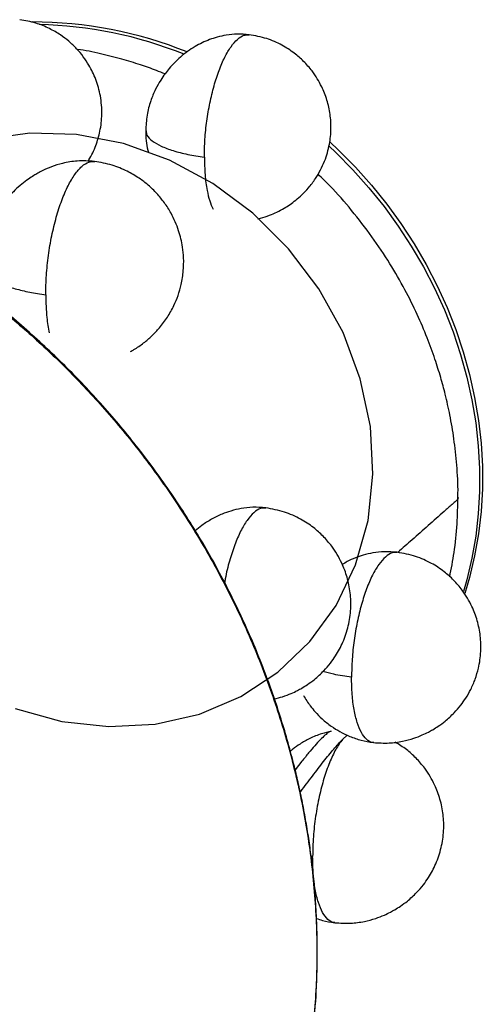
# Paper-space layout '_Dimétrica' of a CAD drawing. Header units: millimetres. Extents: x -377 to 123, y -324 to 160.
# Tile 7 of 7: x 4 to 123, y -97 to 156. Entities that reach past the tile are written whole.
import ezdxf

# ---------------------------------------------------------------- set-up
doc = ezdxf.new("R2010")
doc.units = ezdxf.units.MM

psp = doc.layouts.new('_Dimétrica')

# ---------------------------------------------------------------- linework, layer by layer
at = {"color": 7, "linetype": 'Continuous', "lineweight": 25}
for p, q in [((86.93, -29.06), (88.09, -27.95)), ((76.46, -34.69), (74.7, -36.9)), ((79.22, -59.28), (78.84, -59.22))]:
    psp.add_line(p, q, dxfattribs=at)
at = {"color": 7, "linetype": 'Continuous', "flags": 128}
for points in [[(91.52, 63.89), (87.06, 75.82), (80.84, 87.1), (73.02, 97.44), (63.83, 106.58), (53.48, 114.26), (42.25, 120.3), (30.43, 124.54), (18.32, 126.87), (6.24, 127.23), (-5.49, 125.61)], [(2.48, -21.14), (14.48, -24.43), (26.61, -25.78), (38.55, -25.15), (50, -22.55), (60.66, -18.05), (70.25, -11.77), (78.53, -3.86), (85.27, 5.45), (90.31, 15.94), (93.51, 27.33), (94.79, 39.33), (94.13, 51.62), (91.52, 63.89)]]:
    psp.add_lwpolyline(points, dxfattribs=at)
at = {"color": 7, "linetype": 'Continuous', "lineweight": 25, "flags": 128}
for points in [[(83.66, 124.97), (85.91, 122.86), (90.28, 118.43), (94.43, 113.78), (98.34, 108.94), (101.99, 103.91), (105.39, 98.72), (108.51, 93.37), (111.35, 87.89), (113.9, 82.29), (116.15, 76.59), (118.09, 70.81), (119.72, 64.97), (121.02, 59.09), (122.01, 53.18), (122.67, 47.26), (123, 41.36), (123, 35.49), (122.67, 29.67), (122.01, 23.92), (121.02, 18.26), (119.72, 12.71), (118.49, 8.51)], [(83.44, 123.9), (85.2, 122.23), (89.57, 117.8), (93.72, 113.16), (97.63, 108.32), (101.29, 103.29), (104.68, 98.09), (107.81, 92.75), (110.65, 87.26), (113.2, 81.66), (115.44, 75.97), (117.38, 70.19), (119.01, 64.35), (120.32, 58.46), (121.3, 52.55), (121.96, 46.64), (122.29, 40.74), (122.29, 34.87), (121.96, 29.05), (121.3, 23.3), (120.32, 17.64), (119.01, 12.08), (118.14, 9.03)]]:
    psp.add_lwpolyline(points, dxfattribs=at)
at = {"color": 7, "linetype": 'Continuous', "lineweight": 25}
for centre, radius, start, end in [((6.91, 48.77), 107.13, 68.1038, 90.0109), ((6.11, 47.85), 107.43, 68.1758, 88.6472)]:
    psp.add_arc(centre, radius, start, end, dxfattribs=at)
for points, knots in [([(21.24, 119.99), (21.32, 120.11), (22.19, 121.36), (23.32, 123.95), (24.5, 127.87), (24.97, 132.2), (24.61, 136.75), (23.42, 141.02), (21.81, 144.37), (20.08, 146.98), (18.34, 149.05), (16.37, 150.93), (14.04, 152.7), (11.21, 154.33), (7.68, 155.77), (5.03, 156.24), (3.64, 156.48)], [0, 0, 0, 0, 0.009246, 0.094938, 0.174036, 0.265916, 0.36457, 0.456312, 0.540273, 0.595481, 0.650661, 0.708572, 0.764552, 0.832656, 0.911779, 1, 1, 1, 1]), ([(62.8, 152.62), (61.78, 152.7), (59.83, 152.84), (57.06, 152.55), (54.66, 152.03), (51.95, 151.15), (48.71, 149.59), (45.72, 147.43), (43.59, 145.43), (42.27, 143.99), (41.08, 142.5), (39.87, 140.72), (38.56, 138.4), (37.32, 135.4), (36.35, 131.79), (36.22, 129.17), (36.16, 127.8)], [0, 0, 0, 0, 0.075381, 0.143307, 0.20272, 0.253778, 0.357383, 0.470493, 0.523171, 0.570996, 0.613787, 0.662971, 0.728265, 0.808161, 0.899989, 1, 1, 1, 1]), ([(51.28, 121.06), (51.31, 122.58), (51.37, 125.62), (51.87, 130.38), (52.67, 135.04), (53.74, 139.46), (55.04, 143.48), (56.53, 146.92), (58.15, 149.64), (59.82, 151.54), (61.41, 152.61), (62.38, 152.57), (62.81, 152.55)], [0, 0, 0, 0, 0.101907, 0.203683, 0.305439, 0.407337, 0.5092, 0.610928, 0.712754, 0.814665, 0.916458, 1, 1, 1, 1]), ([(65.04, 105.14), (65.29, 105.2), (66.35, 105.41), (68.66, 106.22), (71.74, 107.68), (74.5, 109.6), (76.55, 111.4), (78.29, 113.23), (79.9, 115.36), (81.28, 117.69), (82.62, 120.62), (83.64, 124.19), (84.05, 128.26), (83.82, 132.1), (83, 135.76), (81.8, 138.83), (80.44, 141.31), (78.92, 143.54), (76.96, 145.77), (74.37, 148.03), (71.2, 150.07), (67.28, 151.81), (64.35, 152.34), (62.82, 152.62)], [0, 0, 0, 0, 0.0117, 0.047723, 0.110718, 0.164194, 0.196097, 0.231563, 0.276121, 0.314494, 0.351708, 0.419078, 0.478029, 0.533563, 0.589562, 0.644192, 0.679277, 0.714928, 0.763988, 0.811369, 0.867346, 0.930821, 1, 1, 1, 1]), ([(41.13, 142.52), (40.39, 142.81), (38.3, 143.64), (34.58, 144.93), (29.78, 146.4), (24.35, 147.74), (20.51, 148.58), (18.48, 148.85), (18.45, 148.85)], [0, 0, 0, 0, 0.0995747, 0.2838856, 0.4980321, 0.7361099, 0.9962283, 1, 1, 1, 1]), ([(-106.78, 128.01), (-103.59, 127.56), (-97.03, 126.63), (-86.97, 124.54), (-76.45, 121.8), (-65.51, 118.28), (-54.85, 114.17), (-44.55, 109.53), (-34.66, 104.46), (-24.63, 98.63), (-14.52, 91.99), (-4.39, 84.51), (5.66, 76.16), (15.54, 66.9), (25.15, 56.73), (34.38, 45.66), (43.09, 33.71), (51.18, 20.92), (58.5, 7.36), (64.95, -6.89), (70.4, -21.72), (74.76, -37.01), (77.93, -52.62), (79.87, -68.38), (80.52, -84.15), (79.87, -99.76), (77.93, -115.04), (74.76, -129.84), (70.4, -144.03), (64.95, -157.49), (58.5, -170.12), (51.18, -181.84), (43.08, -192.57), (34.58, -202.2), (28.43, -207.84), (25.48, -210.53)], [0, 0, 0, 0, 0.021763, 0.044639, 0.068681, 0.093938, 0.120457, 0.143551, 0.16757, 0.19253, 0.218442, 0.245311, 0.273132, 0.301896, 0.331581, 0.362157, 0.39358, 0.425798, 0.458745, 0.492343, 0.526504, 0.561129, 0.59611, 0.631333, 0.666678, 0.702023, 0.737246, 0.772228, 0.806852, 0.841013, 0.874612, 0.907558, 0.939776, 0.9712, 1, 1, 1, 1]), ([(32.47, -203.98), (34.69, -201.69), (39.08, -197.15), (44.98, -190.05), (50.28, -182.93), (55.02, -175.74), (60.07, -167.15), (65.2, -156.92), (70.09, -144.91), (74.07, -132.45), (76.88, -120.64), (78.76, -109.54), (79.91, -99.2), (80.37, -90.43), (80.45, -83.37), (80.37, -78.29), (80.17, -73.63), (79.92, -69.75), (79.65, -66.5), (79.33, -63.3), (78.9, -59.55), (78.3, -55.13), (77.53, -50.33), (76.63, -45.49), (75.63, -40.75), (73.92, -33.52), (71.22, -23.89), (66.93, -11.46), (61.67, 1.13), (55.36, 13.87), (48.22, 26.22), (40.29, 38.12), (31.6, 49.51), (22.21, 60.33), (12.16, 70.53), (1.51, 80.06), (-9.69, 88.86), (-21.39, 96.9), (-33.52, 104.13), (-44.97, 109.98), (-55.6, 114.66), (-65.35, 118.39), (-73, 120.87), (-78.41, 122.43), (-81.46, 123.26), (-84.71, 124.08), (-88.6, 125), (-93.57, 126.05), (-99.69, 127.17), (-104.13, 127.78), (-106.53, 128.11)], [0, 0, 0, 0, 0.023468, 0.046456, 0.067934, 0.088716, 0.109507, 0.140684, 0.171871, 0.203067, 0.234313, 0.258095, 0.282366, 0.307212, 0.319137, 0.331192, 0.34228, 0.351145, 0.357858, 0.364551, 0.373125, 0.383572, 0.394898, 0.406004, 0.416887, 0.427545, 0.455923, 0.483741, 0.514925, 0.54608, 0.57723, 0.60836, 0.639489, 0.670603, 0.701701, 0.732795, 0.763879, 0.794948, 0.826008, 0.857061, 0.880249, 0.903565, 0.927116, 0.934597, 0.941725, 0.94858, 0.957368, 0.96902, 0.983319, 1, 1, 1, 1]), ([(36.16, 127.8), (36.19, 126.11), (36.23, 124.27), (36.8, 122.52), (36.85, 122.38)], [0, 0, 0, 0, 0.915394, 1, 1, 1, 1]), ([(36.27, 127.81), (36.29, 127.44), (36.35, 126.57), (37.73, 125.23), (40.02, 123.87), (43.15, 122.68), (46.93, 121.7), (49.83, 121.27), (51.28, 121.06)], [0, 0, 0, 0, 0.1213469, 0.2930323, 0.4682044, 0.6451567, 0.8224649, 1, 1, 1, 1]), ([(22.92, 119.95), (21.44, 120.04), (18.69, 120.22), (14.94, 119.58), (12, 118.67), (9.88, 117.75), (8.37, 116.96), (7.13, 116.23), (5.74, 115.31), (4.11, 114.07), (2.44, 112.57), (0.98, 111.05), (-0.34, 109.46), (-1.67, 107.62), (-3, 105.4), (-4.1, 103.06), (-4.88, 100.93), (-5.48, 98.73), (-5.99, 96.13), (-6.07, 94.1), (-6.11, 92.97)], [0, 0, 0, 0, 0.100328, 0.186217, 0.254424, 0.307986, 0.341798, 0.369302, 0.405759, 0.454412, 0.50783, 0.557911, 0.596533, 0.647546, 0.710827, 0.770355, 0.821391, 0.863405, 0.923898, 1, 1, 1, 1]), ([(10.36, 85.58), (10.4, 87.24), (10.46, 90.55), (11.01, 95.73), (11.87, 100.81), (13.04, 105.62), (14.46, 110), (16.08, 113.74), (17.84, 116.7), (19.67, 118.78), (21.4, 119.94), (22.45, 119.9), (22.92, 119.87)], [0, 0, 0, 0, 0.1019062, 0.2036821, 0.3054379, 0.407335, 0.5091979, 0.6109249, 0.7127509, 0.814661, 0.9164537, 1, 1, 1, 1]), ([(32.21, 70.94), (32.51, 71.1), (33.71, 71.73), (35.57, 73.07), (37.78, 74.95), (39.86, 77.15), (41.8, 79.74), (43.38, 82.57), (44.56, 85.42), (45.41, 88.41), (45.92, 91.65), (45.99, 94.89), (45.65, 98.37), (44.72, 102.29), (43.05, 106.12), (41.04, 109.29), (39.05, 111.71), (36.87, 113.82), (34.33, 115.77), (31.24, 117.57), (27.37, 119.16), (24.46, 119.68), (22.93, 119.95)], [0, 0, 0, 0, 0.015165, 0.061516, 0.103705, 0.146913, 0.198746, 0.250601, 0.293551, 0.338678, 0.391906, 0.442501, 0.485252, 0.550651, 0.625077, 0.673923, 0.720559, 0.76701, 0.811479, 0.86584, 0.929205, 1, 1, 1, 1]), ([(51.28, 121.06), (51.32, 119.51), (51.38, 116.41), (51.91, 112.67), (52.62, 109.7), (53.22, 108.32), (53.52, 107.63)], [0, 0, 0, 0, 0.280124, 0.55986, 0.779795, 1, 1, 1, 1]), ([(116.69, 33.41), (116.7, 33.73), (116.78, 36.47), (116.46, 41.49), (115.76, 48.23), (114.72, 54.33), (113.54, 59.6), (112.25, 64.39), (110.72, 69.24), (108.74, 74.67), (106.18, 80.66), (103, 87.06), (99.13, 93.78), (94.56, 100.64), (89.37, 107.32), (84.7, 112.69), (81.64, 115.64), (80.61, 116.64)], [0, 0, 0, 0, 0.010919, 0.091265, 0.165957, 0.233708, 0.293321, 0.34159, 0.394643, 0.457697, 0.527578, 0.603707, 0.686084, 0.774677, 0.865138, 0.954396, 1, 1, 1, 1]), ([(-6.05, 93.47), (-6.07, 93), (-6.11, 92.07), (-5.03, 90.7), (-3.26, 89.39), (-0.76, 88.17), (2.4, 87.1), (6.15, 86.19), (8.96, 85.78), (10.36, 85.58)], [0, 0, 0, 0, 0.134739, 0.2716826, 0.4112269, 0.5526504, 0.7015876, 0.850716, 1, 1, 1, 1]), ([(10.36, 85.58), (10.38, 84.57), (10.41, 82.54), (10.65, 79.13), (11.02, 77.01), (11.25, 75.71)], [0, 0, 0, 0, 0.280362, 0.560589, 1, 1, 1, 1]), ([(116.71, 33.41), (116.71, 33.4), (116.85, 33.08), (116.27, 32.43), (115.22, 31.53), (114.19, 30.62), (110.73, 27.57), (106.4, 23.75), (102.41, 20.23), (101.18, 19.14)], [0, 0, 0, 0, 0.000662, 0.064488, 0.128092, 0.192431, 0.25677, 0.77148, 1, 1, 1, 1]), ([(114.59, 12.86), (114.99, 14.93), (115.85, 19.41), (116.56, 26.26), (116.66, 31.05), (116.71, 33.35)], [0, 0, 0, 0, 0.30978, 0.668664, 1, 1, 1, 1]), ([(67.13, 30.63), (66.02, 30.71), (63.89, 30.86), (60.85, 30.51), (58.18, 29.88), (55.66, 28.99), (53.16, 27.76), (50.82, 26.28), (49.48, 25.18), (48.92, 24.71)], [0, 0, 0, 0, 0.168306, 0.322047, 0.459249, 0.581012, 0.737159, 0.889312, 1, 1, 1, 1]), ([(67.14, 30.55), (66.69, 30.57), (65.69, 30.62), (64.04, 29.51), (62.3, 27.53), (60.63, 24.71), (59.08, 21.15), (57.75, 16.97), (56.87, 13.6), (56.54, 11.63), (56.48, 11.27)], [0, 0, 0, 0, 0.116433, 0.258301, 0.400333, 0.542247, 0.684023, 0.825989, 0.968002, 1, 1, 1, 1]), ([(69.28, -18.65), (70.02, -18.47), (71.56, -18.1), (73.52, -17.33), (75.16, -16.55), (76.56, -15.78), (78.04, -14.84), (79.97, -13.42), (81.97, -11.58), (83.75, -9.52), (85.48, -7.08), (87.18, -3.91), (88.54, 0.2), (89.15, 4.49), (89.02, 8.72), (88.22, 12.7), (86.98, 16), (85.58, 18.64), (84.01, 20.99), (81.99, 23.34), (79.32, 25.73), (76, 27.9), (71.87, 29.76), (68.77, 30.33), (67.15, 30.62)], [0, 0, 0, 0, 0.032622, 0.067443, 0.092753, 0.111201, 0.135539, 0.16736, 0.213558, 0.251341, 0.283542, 0.341164, 0.404005, 0.467434, 0.526401, 0.584234, 0.640216, 0.676157, 0.711989, 0.760721, 0.80833, 0.864959, 0.929479, 1, 1, 1, 1]), ([(101.03, 19.18), (99.93, 19.26), (97.84, 19.41), (94.9, 19.07), (92.37, 18.48), (90.19, 17.72), (88.38, 16.93), (87.29, 16.28), (86.86, 16.02)], [0, 0, 0, 0, 0.222205, 0.421004, 0.593158, 0.742072, 0.899037, 1, 1, 1, 1]), ([(101.04, 19.1), (100.59, 19.12), (99.61, 19.17), (97.99, 18.07), (96.27, 16.13), (94.62, 13.35), (93.1, 9.84), (91.78, 5.74), (90.68, 1.22), (89.87, -3.54), (89.36, -8.4), (89.29, -11.5), (89.26, -13.06)], [0, 0, 0, 0, 0.083543, 0.185336, 0.287247, 0.389073, 0.4908, 0.592664, 0.694561, 0.796317, 0.898093, 1, 1, 1, 1]), ([(94.92, -29.89), (96.26, -29.98), (98.77, -30.13), (102.28, -29.63), (105.16, -28.87), (107.32, -28.05), (108.94, -27.27), (110.31, -26.51), (111.77, -25.6), (113.67, -24.19), (115.63, -22.38), (117.38, -20.36), (118.82, -18.35), (120.1, -16.11), (121.22, -13.52), (122.19, -10.26), (122.71, -6.52), (122.58, -2.38), (121.79, 1.53), (120.58, 4.77), (119.19, 7.38), (117.65, 9.69), (115.66, 12), (113.03, 14.35), (109.76, 16.49), (105.7, 18.32), (102.64, 18.88), (101.04, 19.17)], [0, 0, 0, 0, 0.051783, 0.097542, 0.136187, 0.167279, 0.189878, 0.206351, 0.228082, 0.256495, 0.297687, 0.33122, 0.35981, 0.393486, 0.431023, 0.468842, 0.524991, 0.577253, 0.628765, 0.678751, 0.710842, 0.742836, 0.786349, 0.828859, 0.879423, 0.937032, 1, 1, 1, 1]), ([(89.26, -13.06), (87.67, -12.83), (84.99, -12.45), (82.79, -11.81), (81.89, -11.56)], [0, 0, 0, 0, 0.591674, 1, 1, 1, 1]), ([(94.93, -29.82), (94.83, -29.83), (94.19, -29.91), (93.11, -29.12), (91.77, -27.43), (90.68, -24.83), (89.87, -21.5), (89.36, -17.55), (89.29, -14.55), (89.26, -13.06)], [0, 0, 0, 0, 0.0282932, 0.1900951, 0.3521132, 0.5141856, 0.6760333, 0.8379131, 1, 1, 1, 1]), ([(76.87, -17.73), (77.14, -18.2), (77.67, -19.13), (78.68, -20.55), (79.97, -22.12), (81.75, -23.92), (83.88, -25.63), (86.29, -27.14), (88.87, -28.37), (91.76, -29.37), (93.83, -29.71), (94.89, -29.89)], [0, 0, 0, 0, 0.072016, 0.142429, 0.231598, 0.344085, 0.47948, 0.595205, 0.72175, 0.857395, 1, 1, 1, 1]), ([(84.03, -27.01), (83.19, -27.19), (81.28, -27.6), (78.58, -28.75), (76.12, -30.14), (74.44, -31.28), (73.63, -31.97), (73.41, -32.17)], [0, 0, 0, 0, 0.2165255, 0.4938295, 0.7318553, 0.9258612, 1, 1, 1, 1]), ([(84.02, -26.96), (83.82, -27.03), (83.41, -27.17), (82.43, -27.96), (81.23, -29.11), (79.8, -30.67), (78.22, -32.51), (77.05, -33.97), (76.46, -34.69)], [0, 0, 0, 0, 0.156065, 0.325625, 0.494336, 0.662682, 0.83285, 1, 1, 1, 1]), ([(76.01, -42.65), (76.05, -42.6), (77.12, -41.23), (79.21, -38.46), (82.1, -34.72), (84.74, -31.42), (86.2, -29.85), (86.93, -29.06)], [0, 0, 0, 0, 0.0109607, 0.2580339, 0.5053249, 0.7525089, 1, 1, 1, 1]), ([(86.93, -29.06), (86.34, -29.87), (85.17, -31.49), (83.54, -34.98), (82.09, -39.1), (80.87, -43.79), (79.93, -48.88), (79.33, -54.19), (79.26, -57.58), (79.22, -59.28)], [0, 0, 0, 0, 0.140077, 0.279956, 0.419959, 0.560085, 0.706678, 0.853235, 1, 1, 1, 1]), ([(84.96, -76.35), (86.31, -76.43), (88.86, -76.59), (92.41, -76.09), (95.33, -75.31), (97.52, -74.48), (99.16, -73.69), (100.55, -72.92), (102.03, -71.99), (103.95, -70.57), (105.95, -68.73), (107.73, -66.68), (109.46, -64.24), (111.15, -61.08), (112.51, -56.98), (113.12, -52.7), (112.99, -48.48), (112.19, -44.51), (110.95, -41.22), (109.55, -38.58), (107.99, -36.23), (105.97, -33.9), (103.44, -31.59), (101.49, -30.4), (100.5, -29.79)], [0, 0, 0, 0, 0.059297, 0.111696, 0.155949, 0.191553, 0.217431, 0.236294, 0.261178, 0.293714, 0.34095, 0.379581, 0.412506, 0.471422, 0.535675, 0.600528, 0.66082, 0.719952, 0.777192, 0.81394, 0.850576, 0.900403, 0.949082, 1, 1, 1, 1]), ([(84.96, -76.28), (84.87, -76.29), (84.21, -76.37), (83.12, -75.57), (81.76, -73.85), (80.66, -71.22), (79.83, -67.85), (79.32, -63.84), (79.25, -60.8), (79.22, -59.28)], [0, 0, 0, 0, 0.028293, 0.190095, 0.352113, 0.514186, 0.676033, 0.837913, 1, 1, 1, 1]), ([(80.22, -75.22), (80.72, -75.4), (82.24, -75.95), (83.84, -76.18), (84.92, -76.34)], [0, 0, 0, 0, 0.326853, 1, 1, 1, 1])]:
    psp.add_open_spline(points, degree=3, knots=knots, dxfattribs=at)

doc.saveas('drawing.dxf')
